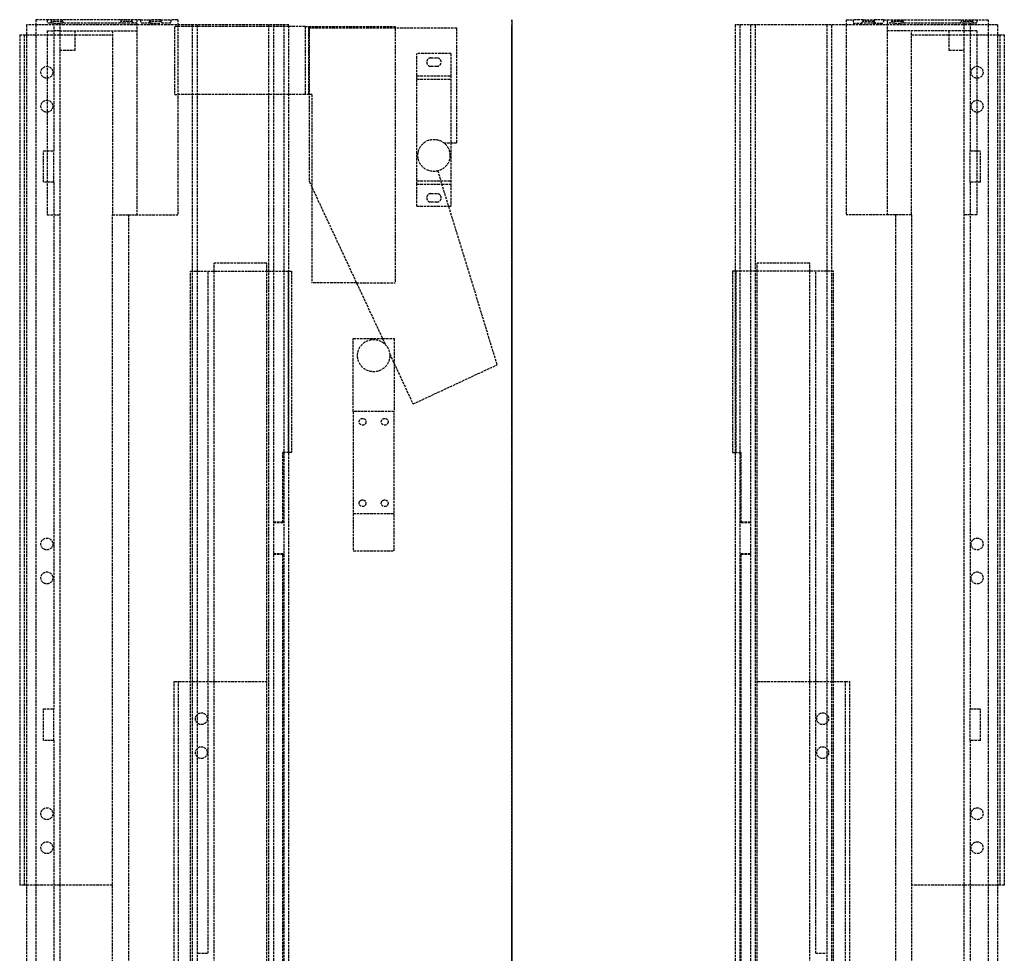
# Model space of a CAD drawing. Header units: millimetres. Extents: x -290 to 290, y 0 to 900.
# Tile 2 of 2: x -290 to 290, y 350 to 900. Entities that reach past the tile are written whole.
import ezdxf

# ---------------------------------------------------------------- set-up
doc = ezdxf.new("R2010")
doc.units = ezdxf.units.MM
doc.header["$LTSCALE"] = 10
doc.linetypes.add('ALLCAD_Strich', pattern=[0.2, 0.15, -0.05])
doc.layers.add('BESCH_KONT_sich_schn_grun_2d', color=10, linetype='Continuous')
doc.layers.add('BESCH_KONT_sich_schn_seit_2d', color=160, linetype='Continuous')

msp = doc.modelspace()

# ---------------------------------------------------------------- linework, layer by layer
at = {"layer": 'BESCH_KONT_sich_schn_grun_2d', "linetype": 'ALLCAD_Strich'}
for p, q in [((-218.9, 900), (-280.4, 900)), ((-280.4, 900), (-280.4, 896.9)), ((-273.9, 900), (-273.9, 898)), ((-271.25, 899), (-271.25, 900)), ((-264.75, 899), (-264.75, 900)), ((-230.25, 899), (-230.25, 900)), ((-223.75, 899), (-223.75, 900)), ((-220.9, 900), (-220.9, 785)), ((-218.9, 900), (-212.9, 900)), ((-218.9, 900), (-218.9, 898)), ((-213.25, 899), (-213.25, 900)), ((-206.9, 900), (-212.9, 900)), ((-212.9, 900), (-212.9, 898)), ((-206.9, 900), (-200.9, 900)), ((-206.9, 900), (-206.9, 898)), ((-206.75, 899), (-206.75, 900)), ((-196.9, 900), (-200.9, 900)), ((-200.9, 900), (-200.9, 898)), ((-196.9, 900), (-196.9, 896.9)), ((196.9, 900), (200.9, 900)), ((196.9, 900), (196.9, 896.9)), ((206.9, 900), (200.9, 900)), ((200.9, 900), (200.9, 898)), ((206.75, 900), (206.75, 899)), ((206.9, 900), (206.9, 898)), ((206.9, 900), (212.9, 900)), ((212.9, 900), (212.9, 898)), ((218.9, 900), (212.9, 900)), ((213.25, 900), (213.25, 899)), ((218.9, 900), (218.9, 898)), ((218.9, 900), (280.4, 900)), ((220.9, 900), (220.9, 785)), ((223.75, 900), (223.75, 899)), ((230.25, 900), (230.25, 899)), ((264.75, 900), (264.75, 899)), ((271.25, 900), (271.25, 899)), ((273.9, 900), (273.9, 898)), ((280.4, 900), (280.4, 896.9)), ((-286, 896.9), (-286, 3.1)), ((-131.4, 896.9), (-286, 896.9)), ((-280.4, 896.9), (-280.4, 148.2)), ((-269.9, 898), (-273.9, 898)), ((-273.9, 893.5), (-269.9, 893.5)), ((-273.9, 893.5), (-273.9, 785)), ((-271.25, 899), (-272.25, 898)), ((-264.75, 899), (-271.25, 899)), ((-269.9, 898), (-266.4, 898)), ((-269.9, 898), (-269.9, 822.74)), ((-266.4, 893.5), (-269.9, 893.5)), ((-228.57, 898), (-266.4, 898)), ((-266.4, 898), (-266.4, 148.2)), ((-266.4, 893.5), (-220.9, 893.5)), ((-264.75, 899), (-263.75, 898)), ((-257.4, 882), (-257.4, 893.5)), ((-235.4, 893.5), (-235.4, 785)), ((-230.25, 899), (-231.25, 898)), ((-223.75, 899), (-230.25, 899)), ((-225.43, 898), (-228.57, 898)), ((-220.9, 898), (-225.43, 898)), ((-223.75, 899), (-222.75, 898)), ((-212.9, 898), (-218.9, 898)), ((-213.25, 899), (-214.25, 898)), ((-206.75, 899), (-213.25, 899)), ((-212.9, 898), (-206.9, 898)), ((-200.9, 898), (-206.9, 898)), ((-206.75, 899), (-205.75, 898)), ((-196.9, 896), (-198.9, 896)), ((-198.9, 896), (-198.9, 856)), ((-196.9, 896.9), (-196.9, 785)), ((-131.4, 896), (-196.9, 896)), ((-188.4, 896.9), (-188.4, 3.1)), ((-185.4, 896.9), (-185.4, 3.1)), ((-143.4, 896.9), (-143.4, 3.1)), ((-140.4, 896.9), (-140.4, 3.1)), ((-134.4, 896.9), (-134.4, 3.1)), ((-131.4, 3.1), (-131.4, 896.9)), ((-121.9, 896), (-131.4, 896)), ((-121.9, 896), (-68.9, 896)), ((-121.9, 896), (-121.9, 856)), ((-119.9, 896), (-119.9, 856)), ((-32.4, 894.98), (-119.4, 894.98)), ((-119.4, 894.98), (-119.4, 804.56)), ((-68.9, 896), (-68.9, 894.98)), ((-68.9, 894.98), (-68.9, 745)), ((-32.4, 827.5), (-32.4, 894.98)), ((286, 896.9), (131.4, 896.9)), ((131.4, 896.9), (131.4, 3.1)), ((134.4, 3.1), (134.4, 896.9)), ((140.4, 896.9), (140.4, 3.1)), ((143.4, 3.1), (143.4, 896.9)), ((185.4, 896.9), (185.4, 3.1)), ((188.4, 3.1), (188.4, 896.9)), ((196.9, 896.9), (196.9, 785)), ((200.9, 898), (206.9, 898)), ((206.75, 899), (205.75, 898)), ((213.25, 899), (206.75, 899)), ((212.9, 898), (206.9, 898)), ((212.9, 898), (218.9, 898)), ((213.25, 899), (214.25, 898)), ((225.43, 898), (220.9, 898)), ((266.4, 893.5), (220.9, 893.5)), ((223.75, 899), (222.75, 898)), ((230.25, 899), (223.75, 899)), ((225.43, 898), (228.57, 898)), ((266.4, 898), (228.57, 898)), ((230.25, 899), (231.25, 898)), ((235.4, 785), (235.4, 893.5)), ((257.4, 893.5), (257.4, 882)), ((264.75, 899), (263.75, 898)), ((271.25, 899), (264.75, 899)), ((269.9, 898), (266.4, 898)), ((266.4, 148.2), (266.4, 898)), ((269.9, 893.5), (266.4, 893.5)), ((273.9, 898), (269.9, 898)), ((269.9, 898), (269.9, 822.74)), ((273.9, 893.5), (269.9, 893.5)), ((271.25, 899), (272.25, 898)), ((273.9, 893.5), (273.9, 785)), ((280.4, 896.9), (280.4, 148.2)), ((286, 896.9), (286, 3.1)), ((-290, 891), (-290, 390)), ((-290, 891), (-287.4, 891)), ((-287.4, 891), (-287.4, 390)), ((-287.4, 891), (-286, 891)), ((-286, 891), (-257.4, 891)), ((-257.4, 891), (-235.4, 891)), ((235.4, 891), (257.4, 891)), ((257.4, 891), (286, 891)), ((286, 891), (287.4, 891)), ((287.4, 891), (290, 891)), ((287.4, 891), (287.4, 390)), ((290, 891), (290, 390)), ((-266.4, 882), (-257.4, 882)), ((257.4, 882), (266.4, 882)), ((-36, 880), (-56, 880)), ((-56, 867), (-56, 880)), ((-47.75, 877.5), (-44.25, 877.5)), ((-36, 880), (-36, 867)), ((-44.25, 872.5), (-47.75, 872.5)), ((-56, 867), (-36, 867)), ((-56, 803), (-56, 867)), ((-56, 865), (-36, 865)), ((-36, 867), (-36, 827.5)), ((-198.9, 856), (-196.9, 856)), ((-131.4, 856), (-196.9, 856)), ((-121.9, 856), (-131.4, 856)), ((-119.4, 856), (-121.9, 856)), ((-117.9, 856), (-119.4, 856)), ((-117.9, 856), (-117.9, 801.34)), ((-40.21, 827.5), (-32.4, 827.5)), ((-36, 827.5), (-36, 803)), ((-275.9, 804.26), (-275.9, 822.74)), ((-275.9, 822.74), (-269.9, 822.74)), ((-269.9, 804.26), (-269.9, 822.74)), ((269.9, 822.74), (275.9, 822.74)), ((269.9, 804.26), (269.9, 822.74)), ((275.9, 804.26), (275.9, 822.74)), ((-8.68, 696.64), (-43.6, 810.83)), ((-269.9, 804.26), (-275.9, 804.26)), ((-269.9, 804.26), (-269.9, 493.74)), ((-119.4, 804.56), (-74.64, 708.58)), ((-117.9, 801.34), (-117.9, 745)), ((-56, 805), (-36, 805)), ((-56, 803), (-41.2, 803)), ((-56, 790), (-56, 803)), ((-41.2, 803), (-36, 803)), ((-36, 803), (-36, 790)), ((269.9, 804.26), (269.9, 493.74)), ((275.9, 804.26), (269.9, 804.26)), ((-47.75, 797.5), (-44.25, 797.5)), ((-56, 790), (-37.23, 790)), ((-44.25, 792.5), (-47.75, 792.5)), ((-37.23, 790), (-36, 790)), ((-273.9, 785), (-269.9, 785)), ((-269.9, 785), (-266.4, 785)), ((-235.4, 148.2), (-235.4, 785)), ((-235.4, 785), (-225.9, 785)), ((-225.9, 785), (-225.9, 255)), ((-225.9, 785), (-196.9, 785)), ((225.9, 785), (196.9, 785)), ((225.9, 785), (225.9, 255)), ((235.4, 785), (225.9, 785)), ((235.4, 785), (235.4, 148.2)), ((269.9, 785), (266.4, 785)), ((273.9, 785), (269.9, 785)), ((-144.4, 756.5), (-175.4, 756.5)), ((-175.4, 751.8), (-175.4, 756.5)), ((-144.4, 751.8), (-144.4, 756.5)), ((175.4, 756.5), (144.4, 756.5)), ((144.4, 751.8), (144.4, 756.5)), ((175.4, 751.8), (175.4, 756.5)), ((-189.4, 751.8), (-131.4, 751.8)), ((-189.4, 3.1), (-189.4, 751.8)), ((-178.9, 349.74), (-178.9, 751.8)), ((-175.4, 2), (-175.4, 751.8)), ((-144.4, 115), (-144.4, 751.8)), ((-131.9, 751.8), (-131.9, 645)), ((-131.4, 751.8), (-129.9, 751.8)), ((-129.9, 751.8), (-129.9, 645)), ((129.9, 751.8), (129.9, 645)), ((131.4, 751.8), (129.9, 751.8)), ((189.4, 751.8), (131.4, 751.8)), ((131.9, 751.8), (131.9, 645)), ((144.4, 115), (144.4, 751.8)), ((175.4, 2), (175.4, 751.8)), ((178.9, 349.74), (178.9, 751.8)), ((189.4, 3.1), (189.4, 751.8)), ((-91.63, 745), (-117.9, 745)), ((-91.63, 745), (-68.9, 745)), ((-93.5, 669), (-93.5, 712)), ((-93.5, 712), (-76.24, 712)), ((-76.24, 712), (-69.5, 712)), ((-69.5, 712), (-69.5, 697.55)), ((-72.06, 703.03), (-58.29, 673.5)), ((-69.5, 697.55), (-69.5, 669)), ((-58.29, 673.5), (-8.68, 696.64)), ((-93.5, 669), (-93.5, 609)), ((-69.5, 669), (-93.5, 669)), ((-69.5, 609), (-69.5, 669)), ((-134.9, 603.74), (-134.9, 645)), ((-131.4, 645), (-134.9, 645)), ((-129.9, 645), (-131.4, 645)), ((129.9, 645), (131.4, 645)), ((131.4, 645), (134.9, 645)), ((134.9, 603.74), (134.9, 645)), ((-134.9, 603.92), (-140.4, 603.92)), ((-140.4, 603.74), (-134.9, 603.74)), ((-134.9, 603.92), (-134.4, 603.92)), ((-93.5, 609), (-93.5, 587)), ((-93.5, 609), (-69.5, 609)), ((-69.5, 587), (-69.5, 609)), ((134.4, 603.92), (134.9, 603.92)), ((140.4, 603.92), (134.9, 603.92)), ((134.9, 603.74), (140.4, 603.74)), ((-93.5, 587), (-69.5, 587)), ((-134.9, 585.26), (-140.4, 585.26)), ((-140.4, 585.08), (-134.9, 585.08)), ((-134.9, 115), (-134.9, 585.26)), ((-134.9, 585.08), (-134.4, 585.08)), ((134.4, 585.08), (134.9, 585.08)), ((140.4, 585.26), (134.9, 585.26)), ((134.9, 155), (134.9, 585.26)), ((134.9, 585.08), (140.4, 585.08)), ((-199, 9), (-199, 510)), ((-199, 510), (-196.4, 510)), ((-196.4, 510), (-175.4, 510)), ((-196.4, 9), (-196.4, 510)), ((-175.4, 510), (-144.4, 510)), ((144.4, 510), (175.4, 510)), ((175.4, 510), (196.4, 510)), ((196.4, 510), (199, 510)), ((196.4, 9), (196.4, 510)), ((199, 9), (199, 510)), ((-275.9, 475.26), (-275.9, 493.74)), ((-275.9, 493.74), (-269.9, 493.74)), ((-269.9, 475.26), (-269.9, 493.74)), ((269.9, 493.74), (275.9, 493.74)), ((269.9, 475.26), (269.9, 493.74)), ((275.9, 475.26), (275.9, 493.74)), ((-269.9, 475.26), (-275.9, 475.26)), ((-269.9, 475.26), (-269.9, 148.2)), ((269.9, 475.26), (269.9, 148.2)), ((275.9, 475.26), (269.9, 475.26)), ((-287.4, 390), (-290, 390)), ((-286, 390), (-287.4, 390)), ((-266.4, 390), (-286, 390)), ((-235.4, 390), (-266.4, 390)), ((266.4, 390), (235.4, 390)), ((286, 390), (266.4, 390)), ((287.4, 390), (286, 390)), ((290, 390), (287.4, 390)), ((-184.9, 349.74), (-178.9, 349.74)), ((178.9, 349.74), (184.9, 349.74))]:
    msp.add_line(p, q, dxfattribs=at)
for centre, radius in [((-274, 869), 3.5), ((274, 869), 3.5), ((-274, 849), 3.5), ((274, 849), 3.5), ((-46, 820), 9.47), ((-81.5, 702), 9.5), ((-88, 663), 2), ((-75, 663), 2), ((-88, 615), 2), ((-75, 615), 2), ((-274, 591), 3.5), ((274, 591), 3.5), ((-274, 571), 3.5), ((274, 571), 3.5), ((-183, 488), 3.5), ((183, 488), 3.5), ((-183, 468), 3.5), ((183, 468), 3.5), ((-274, 432), 3.5), ((274, 432), 3.5), ((-274, 412), 3.5), ((274, 412), 3.5)]:
    msp.add_circle(centre, radius, dxfattribs=at)
for centre, start, end in [((-47.75, 875), 90, 270), ((-44.25, 875), 270, 90), ((-47.75, 795), 90, 270), ((-44.25, 795), 270, 90)]:
    msp.add_arc(centre, 2.5, start, end, dxfattribs=at)
at = {"layer": 'BESCH_KONT_sich_schn_seit_2d', "linetype": 'ALLCAD_Strich'}
for p, q in [((0, 900, 14.95), (0, 900, 4.95)), ((0, 900, 4.95), (0, 898, 4.95)), ((0, 900, 76.95), (0, 900, 29.95)), ((0, 900, 76.95), (0, 900, 82.95)), ((0, 900, 29.95), (0, 900, 14.95)), ((0, 900, 82.95), (0, 898, 82.95)), ((0, 900, 76.95), (0, 898, 76.95)), ((0, 900, 14.95), (0, 891, 14.95)), ((0, 900, 29.95), (0, 148.2, 29.95)), ((0, 900, 15.95), (0, 785, 15.95)), ((0, 899, 7.75), (0, 900, 7.75)), ((0, 899, 14.25), (0, 900, 14.25)), ((0, 899, 36.75), (0, 900, 36.75)), ((0, 899, 43.25), (0, 900, 43.25)), ((0, 899, 73.75), (0, 900, 73.75)), ((0, 899, 80.25), (0, 900, 80.25)), ((0, 899, 14.25), (0, 899, 7.75)), ((0, 899, 43.25), (0, 899, 38.7)), ((0, 899, 38.7), (0, 899, 36.75)), ((0, 899, 80.25), (0, 899, 73.75)), ((0, 899, 14.25), (0, 898, 15.25)), ((0, 899, 7.75), (0, 898, 6.75)), ((0, 899, 43.25), (0, 898, 44.25)), ((0, 899, 36.75), (0, 898, 35.75)), ((0, 899, 80.25), (0, 898, 81.25)), ((0, 899, 73.75), (0, 898, 72.75)), ((0, 898, 82.95), (0, 898, 76.95)), ((0, 898, 29.95), (0, 898, 76.95)), ((0, 898, 4.95), (0, 898, 14.95)), ((0, 898, 14.95), (0, 898, 27.95)), ((0, 898, 27.95), (0, 148.2, 27.95)), ((0, 896.9, 37.5), (0, 3.1, 37.5)), ((0, 896.9, 38.5), (0, 3.1, 38.5)), ((0, 896.9, 38.5), (0, 896.9, 37.5)), ((0, 896.9, 36.15), (0, 896.9, 37.5)), ((0, 896.9, 36.15), (0, 818.36, 36.15)), ((0, 896.9, 36.15), (0, 896.9, 34.65)), ((0, 820.25, 34.65), (0, 896.9, 34.65)), ((0, 896, 1.45), (0, 896, 14.95)), ((0, 896, 1.45), (0, 891, 1.45)), ((0, 896, 15.95), (0, 896, 29.95)), ((0, 896, 14.95), (0, 896, 15.95)), ((0, 856, 3.45), (0, 896, 3.45)), ((0, 894.98, 29.95), (0, 894.98, 34.65)), ((0, 894.98, 29.95), (0, 894.98, 27.95)), ((0, 745, 24.95), (0, 894.98, 24.95)), ((0, 894.98, 27.95), (0, 894.98, 24.95)), ((0, 894.98, 34.95), (0, 804.56, 34.95)), ((0, 894.98, 34.65), (0, 894.98, 34.95)), ((0, 893.5, 3.5), (0, 893.5, 4.95)), ((0, 893.5, 14.95), (0, 893.5, 4.95)), ((0, 891, 3.5), (0, 893.5, 3.5)), ((0, 893.5, 4.95), (0, 891, 4.95)), ((0, 891), (0, 390)), ((0, 891, 15.6), (0, 390, 15.6)), ((0, 891), (0, 891, 15.6)), ((0, 891, 3.5), (0, 390, 3.5)), ((0, 891, 4.95), (0, 785, 4.95)), ((0, 891, 1.45), (0, 856, 1.45)), ((0, 891, 14.95), (0, 390, 14.95)), ((0, 882, 3.5), (0, 882, 4.95)), ((0, 867, 2), (0, 880, 2)), ((0, 880, 2), (0, 880)), ((0, 877.5, 2), (0, 877.5)), ((0, 872.5, 3.5), (0, 872.5)), ((0, 867, 20.5), (0, 867, 2)), ((0, 803, 20.5), (0, 867, 20.5)), ((0, 865.5, 3.5), (0, 865.5)), ((0, 865), (0, 865, 18.5)), ((0, 865, 18.5), (0, 805, 18.5)), ((0, 856, 15.95), (0, 856, 1.45)), ((0, 856, 29.95), (0, 856, 15.95)), ((0, 852.5, 3.5), (0, 852.5)), ((0, 845.5, 3.5), (0, 845.5)), ((0, 829.48, 36.25), (0, 820, 36.25)), ((0, 829.48, 20.5), (0, 829.48, 24.95)), ((0, 829.48, 34.95), (0, 829.48, 36.25)), ((0, 827.5, 24.95), (0, 827.5, 34.95)), ((0, 806.75, 34.65), (0, 820.25, 34.65)), ((0, 820, 36.25), (0, 810.53, 36.25)), ((0, 818.36, 36.15), (0, 808.64, 36.15)), ((0, 810.83, 34.95), (0, 810.83, 24.95)), ((0, 810.53, 20.5), (0, 810.53, 24.95)), ((0, 810.53, 34.95), (0, 810.53, 36.25)), ((0, 808.64, 36.15), (0, 489.36, 36.15)), ((0, 491.25, 34.65), (0, 806.75, 34.65)), ((0, 805, 18.5), (0, 805)), ((0, 804.56, 31.05), (0, 804.56, 34.65)), ((0, 804.56, 34.95), (0, 708.58, 34.95)), ((0, 804.56, 29.95), (0, 804.56, 31.05)), ((0, 804.56, 34.65), (0, 804.56, 34.95)), ((0, 803, 2), (0, 803, 20.5)), ((0, 790, 2), (0, 803, 2)), ((0, 797.5, 2), (0, 797.5)), ((0, 792.5, 2), (0, 792.5)), ((0, 790), (0, 790, 2)), ((0, 785, 27.95), (0, 785, 29.95)), ((0, 785, 14.95), (0, 785, 27.95)), ((0, 785, 4.95), (0, 785, 14.95)), ((0, 756.5, 27.95), (0, 756.5, 3.5)), ((0, 645, 15.95), (0, 751.8, 15.95)), ((0, 751.8, 14.95), (0, 751.8, 29.95)), ((0, 745, 29.95), (0, 745, 27.95)), ((0, 708.58, 24.95), (0, 745, 24.95)), ((0, 745, 27.95), (0, 745, 24.95)), ((0, 669, 23), (0, 712, 23)), ((0, 587, 21), (0, 712, 21)), ((0, 712, 23), (0, 712, 21)), ((0, 711.5, 34.65), (0, 711.5, 29.95)), ((0, 711.5, 38.5), (0, 711.5, 34.65)), ((0, 711.5, 29.95), (0, 711.5, 23)), ((0, 708.58, 24.95), (0, 703.03, 24.95)), ((0, 703.03, 34.95), (0, 708.58, 34.95)), ((0, 708.58, 34.95), (0, 708.58, 24.95)), ((0, 673.5, 24.95), (0, 703.03, 24.95)), ((0, 703.03, 34.95), (0, 673.5, 34.95)), ((0, 703.03, 24.95), (0, 703.03, 34.95)), ((0, 696.64, 34.95), (0, 696.64, 24.95)), ((0, 692.5, 34.65), (0, 692.5, 29.95)), ((0, 692.5, 38.5), (0, 692.5, 34.65)), ((0, 692.5, 29.95), (0, 692.5, 23)), ((0, 673.5, 29.95), (0, 673.5, 34.65)), ((0, 673.5, 24.95), (0, 673.5, 29.95)), ((0, 673.5, 34.65), (0, 673.5, 34.95)), ((0, 669, 34.65), (0, 669, 29.95)), ((0, 669, 38.5), (0, 669, 34.65)), ((0, 669, 29.95), (0, 669, 23)), ((0, 665, 38.5), (0, 665, 21)), ((0, 661, 38.5), (0, 661, 21)), ((0, 645, 29.95), (0, 645, 27.95)), ((0, 645, 27.95), (0, 645, 15.95)), ((0, 617, 38.5), (0, 617, 21)), ((0, 613, 38.5), (0, 613, 21)), ((0, 609, 30), (0, 603.73, 30)), ((0, 609, 34.65), (0, 609, 30)), ((0, 609, 38.5), (0, 609, 34.65)), ((0, 603.73, 30), (0, 587, 30)), ((0, 594.5, 3.5), (0, 594.5)), ((0, 587.5, 3.5), (0, 587.5)), ((0, 587, 21), (0, 587, 30)), ((0, 574.5, 3.5), (0, 574.5)), ((0, 567.5, 3.5), (0, 567.5)), ((0, 510), (0, 510, 15.6)), ((0, 491.5, 3.5), (0, 491.5)), ((0, 477.75, 34.65), (0, 491.25, 34.65)), ((0, 489.36, 36.15), (0, 479.64, 36.15)), ((0, 484.5, 3.5), (0, 484.5)), ((0, 479.64, 36.15), (0, 160.36, 36.15)), ((0, 162.25, 34.65), (0, 477.75, 34.65)), ((0, 471.5, 3.5), (0, 471.5)), ((0, 464.5, 3.5), (0, 464.5)), ((0, 435.5, 3.5), (0, 435.5)), ((0, 428.5, 3.5), (0, 428.5)), ((0, 415.5, 3.5), (0, 415.5)), ((0, 408.5, 3.5), (0, 408.5)), ((0, 9), (0, 390)), ((0, 390, 15.6), (0, 390)), ((0, 143.5, 3.5), (0, 390, 3.5)), ((0, 390, 14.95), (0, 148.2, 14.95)), ((0, 143.5, 15.6), (0, 390, 15.6))]:
    msp.add_line(p, q, dxfattribs=at)
at = {"layer": 'BESCH_KONT_sich_schn_seit_2d', "linetype": 'ALLCAD_Strich', "extrusion": (1, 0, 0)}
for centre in [(813.5, 28.08), (484.5, 28.08)]:
    msp.add_arc(centre, 9.42, 11.47492, 168.52508, dxfattribs=at)
at = {"layer": 'BESCH_KONT_sich_schn_seit_2d', "linetype": 'ALLCAD_Strich', "extrusion": (-1, 0, 0)}
for centre, start, end in [((-594.5, 28.08), 168.52508, 180.75991), ((-594.5, 28.08), 180.75991, 359.24009), ((-594.5, 28.08), 135.76421, 168.52508), ((-594.5, 28.08), 44.23579, 135.76421), ((-594.5, 28.08), 11.47492, 44.23579), ((-594.5, 28.08), 359.24009, 11.47492), ((-340.5, 28.08), 135.76421, 168.52508)]:
    msp.add_arc(centre, 9.42, start, end, dxfattribs=at)

doc.saveas('drawing.dxf')
